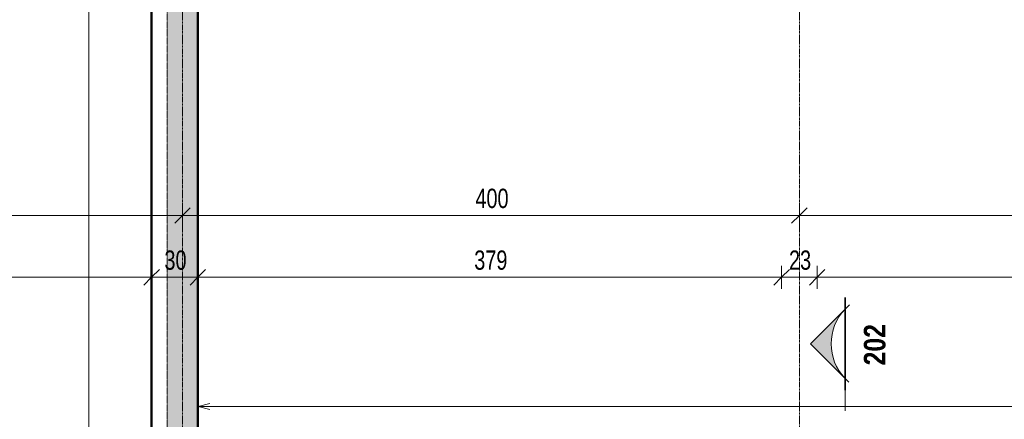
# Model space of a CAD drawing. Header units: millimetres. Extents: x 8507 to 240958, y -8745 to 78383.
# Tile 23 of 71: x 62118 to 68503, y 63996 to 66585. Entities that reach past the tile are written whole.
import ezdxf

# ---------------------------------------------------------------- set-up
doc = ezdxf.new("R2010")
doc.units = ezdxf.units.MM
doc.linetypes.add('Ligne de quadrillage', pattern=[22.225, 12.7, -3.175, 3.175, -3.175])
doc.linetypes.add('Tiret 1_16_', pattern=[3.175, 1.5875, -1.5875])
for name, color, linetype, lineweight in [('A-ANNO-DIMS', 211, 'Continuous', 9), ('A-ANNO-DIMS-50', 211, 'Continuous', 9), ('A-DETL-MBND', 5, 'Continuous', 5), ('A-WALL', 113, 'Continuous', 9), ('G-ANNO-SYMB', 111, 'Continuous', 9), ('G-ANNO-TEXT', 231, 'Continuous', 9), ('S-GRID', 1, 'Continuous', 9)]:
    doc.layers.add(name, color=color, linetype=linetype, lineweight=lineweight)
doc.styles.add('Arial Narrow_4', font='ARIALN.TTF', dxfattribs={"width": 0.9, "height": 125})
doc.styles.add('Arial Narrow_B_2', font='ARIALNB.TTF', dxfattribs={"height": 140})
doc.dimstyles.new('AB6_1_50_-_GB', dxfattribs={"dimscale": 304.8, "dimtxt": 127.928872, "dimasz": 0.328084, "dimexe": 0.246063, "dimexo": 0.0625, "dimgap": 0.04101, "dimtad": 1, "dimdec": 0, "dimlfac": 0.1, "dimdsep": 46, "dimtxsty": 'Arial Narrow_4', "dimblk1": 'OBLIQUE', "dimblk2": 'OBLIQUE', "dimsah": 1, "dimcen": 0.09, "dimazin": 0, "dimtfac": 1, "dimtdec": 4, "dimtix": 1, "dimtmove": 0, "dimatfit": 3, "dimfxl": 0.246063, "dimfxlon": 1, "dimtvp": 1, "dimtolj": 1, "dimtzin": 0, "dimarcsym": 2})

# ---------------------------------------------------------------- blocks, each defined once
blk = doc.blocks.new('Vue de détail - Extrémité de la ligne de coupe - Pleine AB6-966899-R-1 variante')
at = {"layer": 'G-ANNO-SYMB'}
h = blk.add_hatch(color=256, dxfattribs=at)
edge = h.paths.add_edge_path()
edge.add_line((-6, 4.49), (-1.51, 0))
edge.add_arc((-6, -4.7), 6.5, 46.3308, 133.6692)
edge.add_line((-10.49, 0), (-6, 4.49))
for p, q in [((-6, 4.49), (-11.04, -0.56)), ((-6, 4.49), (-10.49, 0)), ((-6, 4.49), (-1.01, -0.51)), ((-1.51, 0), (-6, 4.49)), ((-12, 0.05), (0, 0.05)), ((-12, 0), (0, 0)), ((-12, 0), (-10.49, 0)), ((-12, -0.05), (0, -0.05)), ((0, 0), (-1.51, 0))]:
    blk.add_line(p, q, dxfattribs=at)
blk.add_arc((-6, -4.7), 6.5, 46.3308, 133.6692, dxfattribs=at)
blk = doc.blocks.new('DIMBLOCK176-R-1 variante')
at = {"layer": 'A-ANNO-DIMS-50'}
for p, q in [((59173.7, 65315.9), (59173.7, 65390.9)), ((63173.7, 65315.9), (63173.7, 65390.9)), ((59173.7, 65315.9), (63173.7, 65315.9)), ((59173.7, 65315.9), (59173.7, 65240.9)), ((63173.7, 65315.9), (63173.7, 65240.9))]:
    blk.add_line(p, q, dxfattribs=at)
at = {"layer": 'A-ANNO-DIMS-50', "lineweight": 18}
for p, q in [((59173.7, 65315.9), (59123.7, 65265.9)), ((59173.7, 65315.9), (59223.7, 65365.9)), ((63173.7, 65315.9), (63123.7, 65265.9)), ((63173.7, 65315.9), (63223.7, 65365.9))]:
    blk.add_line(p, q, dxfattribs=at)
at = {"layer": 'A-ANNO-DIMS-50', "color": 0, "insert": (61073.1, 65490), "char_height": 125, "width": 241.237, "attachment_point": 1, "line_spacing_factor": 0.974696, "style": 'Arial Narrow_4'}
blk.add_mtext('400', dxfattribs=at)
blk = doc.blocks.new('_Oblique')
at = {"color": 0, "linetype": 'ByBlock', "lineweight": -2}
blk.add_line((-0.5, -0.5), (0.5, 0.5), dxfattribs=at)
blk = doc.blocks.new('DIMBLOCK177-R-1 variante')
at = {"layer": 'A-ANNO-DIMS-50'}
for p, q in [((63173.7, 65315.9), (63173.7, 65390.9)), ((67173.7, 65315.9), (67173.7, 65390.9)), ((63173.7, 65315.9), (67173.7, 65315.9)), ((63173.7, 65315.9), (63173.7, 65240.9)), ((67173.7, 65315.9), (67173.7, 65240.9))]:
    blk.add_line(p, q, dxfattribs=at)
at = {"layer": 'A-ANNO-DIMS-50', "lineweight": 18}
for p, q in [((63173.7, 65315.9), (63123.7, 65265.9)), ((63173.7, 65315.9), (63223.7, 65365.9)), ((67173.7, 65315.9), (67123.7, 65265.9)), ((67173.7, 65315.9), (67223.7, 65365.9))]:
    blk.add_line(p, q, dxfattribs=at)
at = {"layer": 'A-ANNO-DIMS-50', "color": 0, "insert": (65073.1, 65490), "char_height": 125, "width": 241.237, "attachment_point": 1, "line_spacing_factor": 0.974696, "style": 'Arial Narrow_4'}
blk.add_mtext('400', dxfattribs=at)
blk = doc.blocks.new('DIMBLOCK178-R-1 variante')
at = {"layer": 'A-ANNO-DIMS-50'}
for p, q in [((67173.7, 65315.9), (67173.7, 65390.9)), ((71173.7, 65315.9), (71173.7, 65390.9)), ((67173.7, 65315.9), (71173.7, 65315.9)), ((67173.7, 65315.9), (67173.7, 65240.9)), ((71173.7, 65315.9), (71173.7, 65240.9))]:
    blk.add_line(p, q, dxfattribs=at)
at = {"layer": 'A-ANNO-DIMS-50', "lineweight": 18}
for p, q in [((67173.7, 65315.9), (67123.7, 65265.9)), ((67173.7, 65315.9), (67223.7, 65365.9)), ((71173.7, 65315.9), (71123.7, 65265.9)), ((71173.7, 65315.9), (71223.7, 65365.9))]:
    blk.add_line(p, q, dxfattribs=at)
at = {"layer": 'A-ANNO-DIMS-50', "color": 0, "insert": (69073.1, 65490), "char_height": 125, "width": 241.237, "attachment_point": 1, "line_spacing_factor": 0.974696, "style": 'Arial Narrow_4'}
blk.add_mtext('400', dxfattribs=at)
blk = doc.blocks.new('DIMBLOCK192-R-1 variante')
at = {"layer": 'A-ANNO-DIMS-50'}
for p, q in [((59423.7, 64915.9), (59423.7, 64990.9)), ((62973.7, 64915.9), (62973.7, 64990.9)), ((59423.7, 64915.9), (62973.7, 64915.9)), ((59423.7, 64915.9), (59423.7, 64840.9)), ((62973.7, 64915.9), (62973.7, 64840.9))]:
    blk.add_line(p, q, dxfattribs=at)
at = {"layer": 'A-ANNO-DIMS-50', "lineweight": 18}
for p, q in [((59423.7, 64915.9), (59473.7, 64965.9)), ((62973.7, 64915.9), (63023.7, 64965.9)), ((59423.7, 64915.9), (59373.7, 64865.9)), ((62973.7, 64915.9), (62923.7, 64865.9))]:
    blk.add_line(p, q, dxfattribs=at)
at = {"layer": 'A-ANNO-DIMS-50', "color": 0, "insert": (61098.1, 65090), "char_height": 125, "width": 241.237, "attachment_point": 1, "line_spacing_factor": 0.974696, "style": 'Arial Narrow_4'}
blk.add_mtext('355', dxfattribs=at)
blk = doc.blocks.new('DIMBLOCK193-R-1 variante')
at = {"layer": 'A-ANNO-DIMS-50'}
for p, q in [((62973.7, 64915.9), (62973.7, 64990.9)), ((63273.7, 64915.9), (63273.7, 64990.9)), ((62973.7, 64915.9), (63273.7, 64915.9)), ((62973.7, 64915.9), (62973.7, 64840.9)), ((63273.7, 64915.9), (63273.7, 64840.9))]:
    blk.add_line(p, q, dxfattribs=at)
at = {"layer": 'A-ANNO-DIMS-50', "lineweight": 18}
for p, q in [((62973.7, 64915.9), (63023.7, 64965.9)), ((63273.7, 64915.9), (63323.7, 64965.9)), ((62973.7, 64915.9), (62923.7, 64865.9)), ((63273.7, 64915.9), (63223.7, 64865.9))]:
    blk.add_line(p, q, dxfattribs=at)
at = {"layer": 'A-ANNO-DIMS-50', "color": 0, "insert": (63056.6, 65090), "char_height": 125, "width": 160.825, "attachment_point": 1, "line_spacing_factor": 0.974696, "style": 'Arial Narrow_4'}
blk.add_mtext('30', dxfattribs=at)
blk = doc.blocks.new('DIMBLOCK194-R-1 variante')
at = {"layer": 'A-ANNO-DIMS-50'}
for p, q in [((63273.7, 64915.9), (63273.7, 64990.9)), ((67058.7, 64915.9), (67058.7, 64990.9)), ((63273.7, 64915.9), (67058.7, 64915.9)), ((63273.7, 64915.9), (63273.7, 64840.9)), ((67058.7, 64915.9), (67058.7, 64840.9))]:
    blk.add_line(p, q, dxfattribs=at)
at = {"layer": 'A-ANNO-DIMS-50', "lineweight": 18}
for p, q in [((63273.7, 64915.9), (63323.7, 64965.9)), ((67058.7, 64915.9), (67108.7, 64965.9)), ((63273.7, 64915.9), (63223.7, 64865.9)), ((67058.7, 64915.9), (67008.7, 64865.9))]:
    blk.add_line(p, q, dxfattribs=at)
at = {"layer": 'A-ANNO-DIMS-50', "color": 0, "insert": (65065.6, 65090), "char_height": 125, "width": 241.237, "attachment_point": 1, "line_spacing_factor": 0.974696, "style": 'Arial Narrow_4'}
blk.add_mtext('379', dxfattribs=at)
blk = doc.blocks.new('DIMBLOCK195-R-1 variante')
at = {"layer": 'A-ANNO-DIMS-50'}
for p, q in [((67058.7, 64915.9), (67058.7, 64990.9)), ((67288.7, 64915.9), (67288.7, 64990.9)), ((67058.7, 64915.9), (67288.7, 64915.9)), ((67058.7, 64915.9), (67058.7, 64840.9)), ((67288.7, 64915.9), (67288.7, 64840.9))]:
    blk.add_line(p, q, dxfattribs=at)
at = {"layer": 'A-ANNO-DIMS-50', "lineweight": 18}
for p, q in [((67058.7, 64915.9), (67108.7, 64965.9)), ((67288.7, 64915.9), (67338.7, 64965.9)), ((67058.7, 64915.9), (67008.7, 64865.9)), ((67288.7, 64915.9), (67238.7, 64865.9))]:
    blk.add_line(p, q, dxfattribs=at)
at = {"layer": 'A-ANNO-DIMS-50', "color": 0, "insert": (67106.6, 65090), "char_height": 125, "width": 160.825, "attachment_point": 1, "line_spacing_factor": 0.974696, "style": 'Arial Narrow_4'}
blk.add_mtext('23', dxfattribs=at)
blk = doc.blocks.new('DIMBLOCK196-R-1 variante')
at = {"layer": 'A-ANNO-DIMS-50'}
for p, q in [((67288.7, 64915.9), (67288.7, 64990.9)), ((71058.7, 64915.9), (71058.7, 64990.9)), ((67288.7, 64915.9), (71058.7, 64915.9)), ((67288.7, 64915.9), (67288.7, 64840.9)), ((71058.7, 64915.9), (71058.7, 64840.9))]:
    blk.add_line(p, q, dxfattribs=at)
at = {"layer": 'A-ANNO-DIMS-50', "lineweight": 18}
for p, q in [((67288.7, 64915.9), (67338.7, 64965.9)), ((71058.7, 64915.9), (71108.7, 64965.9)), ((67288.7, 64915.9), (67238.7, 64865.9)), ((71058.7, 64915.9), (71008.7, 64865.9))]:
    blk.add_line(p, q, dxfattribs=at)
at = {"layer": 'A-ANNO-DIMS-50', "color": 0, "insert": (69073.1, 65090), "char_height": 125, "width": 241.237, "attachment_point": 1, "line_spacing_factor": 0.974696, "style": 'Arial Narrow_4'}
blk.add_mtext('377', dxfattribs=at)

msp = doc.modelspace()

# ---------------------------------------------------------------- hatches: boundary and pattern name
at = {"layer": 'A-DETL-MBND', "linetype": 'Tiret 1_16_'}
h = msp.add_hatch(dxfattribs=at)
h.set_pattern_fill('FP_14', style=0, pattern_type=2)
h.set_pattern_definition([(50, (64631.8, -542.27), (182.18467, -15.9391), [19.05, -209.55]), (355, (64631.8, -542.27), (-35.24243, 191.0566), [15.24, -167.64]), (100.451, (64646.98, -543.6), (146.9425, 175.1167), [16.19, -178.09]), (46.184, (64631.8, -491.47), (271.0789, -42.0433), [28.575, -314.325]), (96.636, (64654.4, -494.97), (237.4025, 247.4272), [24.285, -267.135]), (351.184, (64631.8, -491.47), (237.4046, 247.4251), [22.86, -251.46]), (21, (64657.2, -504.17), (151.61488, -102.26552), [19.05, -209.55]), (326, (64657.2, -504.17), (61.80236, 184.18774), [15.24, -167.64]), (71.451, (64669.83, -512.7), (213.41706, 81.92137), [16.19, -178.09]), (37.5, (64631.8, -542.27), (3.088323, 84.555076), [8.382, -157.226, 8.382, -161.798, -168.275]), (37.5, (64631.8, -542.27), (3.088323, 84.555076), [-335.788, 8.382, -159.893]), (7.5, (64631.8, -542.27), (66.81944, 100.18075), [8.382, -88.646, 8.382, -153.416, -64.135]), (7.5, (64631.8, -542.27), (66.81944, 100.18075), [-258.826, 8.382, -55.753]), (327.5, (64575.156, -542.27), (135.59049, -5.72891), [8.382, -55.118, 8.382, -189.738, -262.89]), (327.5, (64575.156, -542.27), (135.59049, -5.72891), [-261.62, 8.382, -254.508]), (317.5, (64549.76, -542.27), (148.12889, 25.42676), [8.382, -74.168, 8.382, -123.19, -186.69]), (317.5, (64549.76, -542.27), (148.12889, 25.42676), [-214.122, 8.382, -178.308])])
h.paths.add_polyline_path([(63073.65, 63280.23), (63273.65, 63280.23), (63273.65, 75560.27), (63073.65, 75560.27), (63073.65, 75535.27), (63198.65, 75535.27), (63198.65, 75385.27), (63073.65, 75385.27), (63073.65, 65178.14)])

# ---------------------------------------------------------------- linework, layer by layer
at = {"layer": 'A-DETL-MBND', "color": 7, "linetype": 'Tiret 1_16_'}
for p, q in [((63073.65, 63280.23), (63073.65, 75385.27)), ((63073.65, 75385.27), (63073.65, 63280.23)), ((63273.65, 63280.23), (63273.65, 75360.27)), ((63273.65, 75360.27), (63273.65, 63280.23))]:
    msp.add_line(p, q, dxfattribs=at)
at = {"layer": 'A-WALL', "lineweight": 50}
for p, q in [((62973.65, 75660.27), (62973.65, 63400.23)), ((63273.65, 75360.27), (63273.65, 61868.56))]:
    msp.add_line(p, q, dxfattribs=at)
at = {"layer": 'G-ANNO-SYMB'}
msp.add_line((67469.95, 64050.5), (67469.95, 64185.43), dxfattribs=at)
at = {"layer": 'G-ANNO-TEXT', "color": 170}
for p, q in [((62567.07, 63332.04), (62567.07, 68830.88)), ((63275.12, 64079.2), (63350.12, 64099.3)), ((63275.12, 64079.2), (63350.12, 64059.1)), ((63275.12, 64079.2), (75674.2, 64079.2))]:
    msp.add_line(p, q, dxfattribs=at)
at = {"layer": 'S-GRID', "linetype": 'Ligne de quadrillage'}
for p, q in [((63173.65, 47292.72), (63173.65, 77732.55)), ((67173.65, 47292.72), (67173.65, 77732.55))]:
    msp.add_line(p, q, dxfattribs=at)

# ---------------------------------------------------------------- block references
at = {"layer": 'G-ANNO-SYMB', "extrusion": (0, 0, -1), "xscale": 49.99999999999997, "yscale": 49.99999999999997, "zscale": 49.99999999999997, "rotation": 270.0000000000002}
msp.add_blockref('Vue de détail - Extrémité de la ligne de coupe - Pleine AB6-966899-R-1 variante', (-67469.95, 64185.43), dxfattribs=at)

# ---------------------------------------------------------------- texts
at = {"layer": 'G-ANNO-SYMB', "insert": (67591.9, 64345.37), "char_height": 140, "width": 324.6834, "attachment_point": 1, "rotation": 90, "style": 'Arial Narrow_B_2'}
msp.add_mtext('202', dxfattribs=at)

# ---------------------------------------------------------------- dimensions: what is measured, and where the dimension line sits
at = {"layer": 'A-ANNO-DIMS'}
for base, p1, p2, override, picture, middle in [((63173.65, 65315.9), (59173.65, 65390.9), (63173.65, 65390.9), {"dimpost": '<>', "dimfxl": 4000}, 'DIMBLOCK176-R-1 variante', (61173.65, 65392.22)), ((67173.65, 65315.9), (63173.65, 65390.9), (67173.65, 65390.9), {"dimpost": '<>', "dimfxl": 4000}, 'DIMBLOCK177-R-1 variante', (65173.65, 65392.22)), ((71173.65, 65315.9), (67173.65, 65390.9), (71173.65, 65390.9), {"dimpost": '<>', "dimfxl": 4000}, 'DIMBLOCK178-R-1 variante', (69173.65, 65392.22)), ((62973.65, 64915.9), (59423.65, 64840.9), (62973.65, 64990.9), {"dimpost": '<>', "dimfxl": 3553.167601}, 'DIMBLOCK192-R-1 variante', (61198.65, 64992.22)), ((67058.65422748, 64915.90158979), (63273.65422748, 64990.90158979), (67058.65422748, 64840.90158979), {"dimpost": '<>', "dimfxl": 3787.971093}, 'DIMBLOCK194-R-1 variante', (65166.15422748, 64992.22321362)), ((71058.65, 64915.9), (67288.65, 64840.9), (71058.65, 64840.9), {"dimpost": '<>', "dimfxl": 3770}, 'DIMBLOCK196-R-1 variante', (69173.65, 64992.22))]:
    dim = msp.add_linear_dim(base=base, p1=p1, p2=p2, dimstyle='AB6_1_50_-_GB', override=override, dxfattribs=at)
    dim.commit()
    dim.dimension.update_dxf_attribs({"geometry": picture, "text_midpoint": middle})
for base, p1, p2, override, picture, middle in [((63273.65, 64915.9), (62973.65, 64990.9), (63273.65, 64990.9), {"dimpost": '<>', "dimfxl": 300}, 'DIMBLOCK193-R-1 variante', (63123.65, 64992.22)), ((67288.65, 64915.9), (67058.65, 64840.9), (67288.65, 64840.9), {"dimpost": '<>', "dimfxl": 230}, 'DIMBLOCK195-R-1 variante', (67173.65, 64992.22))]:
    dim = msp.add_linear_dim(base=base, p1=p1, p2=p2, angle=0, dimstyle='AB6_1_50_-_GB', override=override, dxfattribs=at)
    dim.commit()
    dim.dimension.update_dxf_attribs({"geometry": picture, "text_midpoint": middle})

doc.saveas('drawing.dxf')
